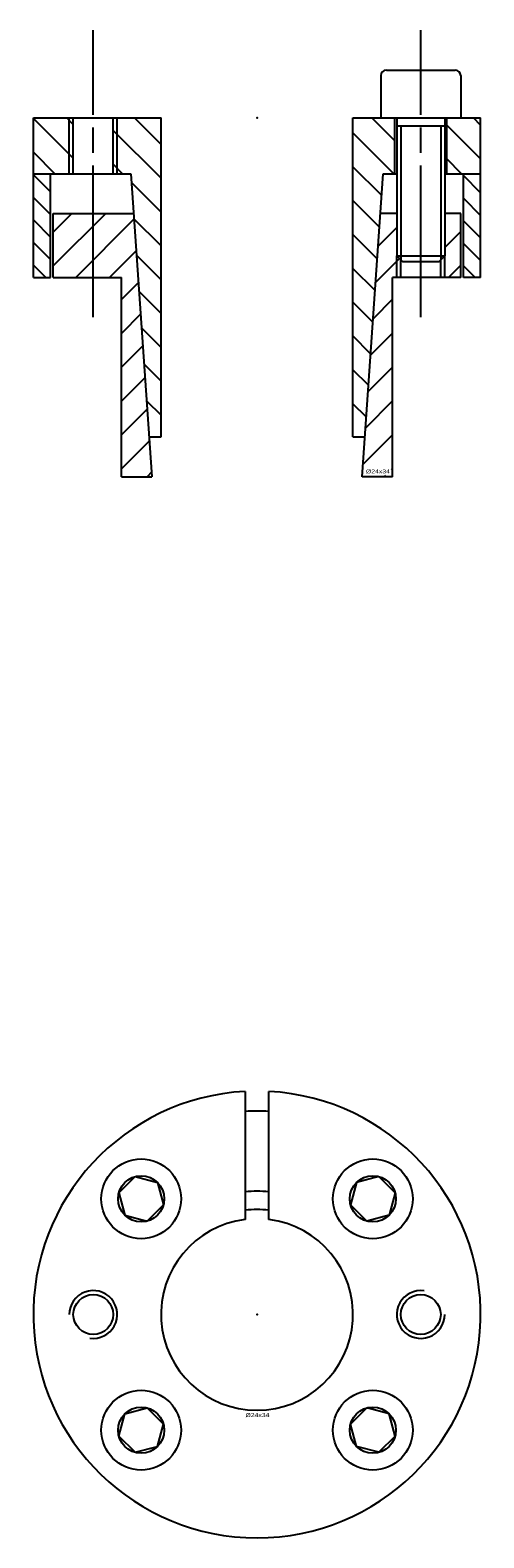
# Model space of a CAD drawing. Extents: x -28 to 28, y -28 to 161.
import ezdxf
from ezdxf.enums import TextEntityAlignment as Align

# ---------------------------------------------------------------- set-up
doc = ezdxf.new("R2010")
doc.units = 0
doc.linetypes.add('CADRA_CENTERLINE', pattern=[25.4, 19.05, -1.5875, 3.175, -1.5875])
doc.linetypes.add('CADRA_SOLID', pattern=[0])
doc.layers.get('0').update_dxf_attribs({"color": 112, "linetype": 'CADRA_SOLID'})

# ---------------------------------------------------------------- blocks, each defined once
blk = doc.blocks.new('BLOCK1')
for p, q in [((-1.5, 27.96), (-1.5, 11.92)), ((1.5, 11.92), (1.5, 27.96)), ((-17.28, 15.24), (-15.24, 17.28)), ((-15.24, 17.28), (-12.45, 16.54)), ((15.24, 17.28), (12.45, 16.54)), ((15.24, 17.28), (17.28, 15.24)), ((-17.28, 15.24), (-16.54, 12.45)), ((-12.45, 16.54), (-11.71, 13.75)), ((12.45, 16.54), (11.71, 13.75)), ((17.28, 15.24), (16.54, 12.45)), ((-13.75, 11.71), (-11.71, 13.75)), ((11.71, 13.75), (13.75, 11.71)), ((-16.54, 12.45), (-13.75, 11.71)), ((16.54, 12.45), (13.75, 11.71)), ((-17.28, -15.24), (-16.54, -12.45)), ((-16.54, -12.45), (-13.75, -11.71)), ((-11.71, -13.75), (-13.75, -11.71)), ((13.75, -11.71), (11.71, -13.75)), ((16.54, -12.45), (13.75, -11.71)), ((17.28, -15.24), (16.54, -12.45)), ((-12.45, -16.54), (-11.71, -13.75)), ((12.45, -16.54), (11.71, -13.75)), ((-15.24, -17.28), (-17.28, -15.24)), ((-15.24, -17.28), (-12.45, -16.54)), ((15.24, -17.28), (12.45, -16.54)), ((17.28, -15.24), (15.24, -17.28))]:
    blk.add_line(p, q)
for centre, radius in [((-14.5, 14.5), 5), ((14.5, 14.5), 5), ((-14.5, 14.5), 2.89), ((14.5, 14.5), 2.89), ((-20.5, 0), 2.5), ((20.5, 0), 2.5), ((-14.5, -14.5), 5), ((14.5, -14.5), 5), ((-14.5, -14.5), 2.89), ((14.5, -14.5), 2.89)]:
    blk.add_circle(centre, radius)
for centre, radius, start, end in [((0, 0), 28, 93.0709, 446.9291), ((0, 0), 25.5, 86.6277, 93.3723), ((0, 0), 15.45, 84.4285, 95.5715), ((0, 0), 12.01, 97.1747, 442.8253), ((0, 0), 13.15, 83.4501, 96.5499), ((-20.5, 0), 3, 261.4867, 540), ((20.5, 0), 3, 81.4867, 360)]:
    blk.add_arc(centre, radius, start, end)
blk.add_point((0, 0))
blk.add_text('%%c24x34', height=0.5).set_placement((-1.44, -12.86), (1.55, -12.86), align=Align.FIT)
blk = doc.blocks.new('_X2')
for p, q in [((-28, -7.13), (-25.85, -9.28)), ((28, -9.39), (25.85, -7.24)), ((-25.85, -12.11), (-28, -9.96)), ((25.85, -10.07), (28, -12.22)), ((-28, -12.79), (-25.85, -14.94)), ((28, -15.05), (25.85, -12.9)), ((-25.85, -17.77), (-28, -15.62)), ((25.85, -15.73), (28, -17.88)), ((-28, -18.44), (-26.44, -20)), ((27.3, -20), (25.85, -18.55))]:
    blk.add_line(p, q)
blk = doc.blocks.new('_X1')
for p, q in [((-23, -5.06), (-28, -0.06)), ((-23, -0.82), (-23.82, 0)), ((-12.01, -7.56), (-18, -1.57)), ((-12.01, -3.32), (-15.33, 0)), ((17.12, -7), (12.01, -1.89)), ((17.25, -2.88), (14.37, 0)), ((28, -5.15), (23.75, -0.9)), ((28, -0.9), (27.1, 0)), ((-28, -4.3), (-25.3, -7)), ((25.61, -7), (23.75, -5.14)), ((-16.82, -7), (-18, -5.82)), ((15.61, -9.73), (12.01, -6.13)), ((-12.01, -11.81), (-15.72, -8.09)), ((15.33, -13.69), (12.01, -10.37)), ((-12.01, -16.05), (-15.41, -12.65)), ((15.06, -17.66), (12.01, -14.61)), ((-12.01, -20.29), (-15.09, -17.21)), ((14.78, -21.63), (12.01, -18.86)), ((-12.01, -24.53), (-14.77, -21.77)), ((14.5, -25.59), (12.01, -23.1)), ((-14.45, -26.33), (-12.01, -28.78)), ((14.23, -29.56), (12.01, -27.34)), ((-12.01, -33.02), (-14.13, -30.89)), ((13.95, -33.52), (12.01, -31.58)), ((-13.82, -35.46), (-12.01, -37.26)), ((13.67, -37.49), (12.01, -35.83))]:
    blk.add_line(p, q)
blk = doc.blocks.new('_X0')
for p, q in [((-23.19, -12), (-25.5, -14.31)), ((-18.94, -12), (-25.5, -18.56)), ((-15.4, -12.7), (-22.7, -20)), ((17.5, -13.74), (15.17, -16.07)), ((25.5, -14.23), (23.5, -16.23)), ((-15.13, -16.67), (-18.46, -20)), ((17.84, -17.64), (14.85, -20.63)), ((25.5, -18.47), (23.97, -20)), ((-14.85, -20.63), (-16.98, -22.77)), ((16.98, -22.74), (14.53, -25.19)), ((-14.57, -24.6), (-16.98, -27.01)), ((16.98, -26.98), (14.21, -29.75)), ((-14.3, -28.57), (-16.98, -31.26)), ((16.98, -31.23), (13.9, -34.31)), ((-14.02, -32.53), (-16.98, -35.5)), ((16.98, -35.47), (13.58, -38.88)), ((-13.74, -36.5), (-16.98, -39.74)), ((-13.47, -40.47), (-16.98, -43.98)), ((16.98, -39.71), (13.26, -43.44)), ((-13.19, -44.43), (-13.76, -45)), ((15.94, -45), (16.13, -44.81)), ((16.98, -43.95), (16.82, -44.12))]:
    blk.add_line(p, q)
blk = doc.blocks.new('BLOCK0')
at = {"linetype": 'CADRA_CENTERLINE'}
for p, q in [((-20.5, -25), (-20.5, 11)), ((20.5, -25), (20.5, 11))]:
    blk.add_line(p, q, dxfattribs=at)
for p, q in [((16.2, 6), (24.8, 6)), ((15.5, 5.3), (15.5, 0)), ((25.5, 5.3), (25.5, 0)), ((-23.5, -7), (-23.5, 0)), ((-23, -7), (-23, 0)), ((-18, -7), (-18, 0)), ((-17.5, -7), (-17.5, 0)), ((-12.01, -40), (-12.01, 0)), ((12.01, -40), (12.01, 0)), ((15.5, 0), (25.5, 0)), ((17.25, -7), (17.25, 0)), ((17.5, 0), (17.5, -17.3)), ((23.5, 0), (23.5, -17.3)), ((23.75, -7), (23.75, 0)), ((28, -7), (28, 0)), ((-28, 0), (-12.01, 0)), ((-28, -7), (-28, 0)), ((12.01, 0), (17.5, 0)), ((17.5, -1), (23.5, -1)), ((18, -1), (18, -17.8)), ((23, -1), (23, -17.8)), ((23.5, 0), (28, 0)), ((-28, -7), (-15.8, -7)), ((-28, -20), (-28, -7)), ((-25.85, -20), (-25.85, -7)), ((-15.8, -7), (-13.15, -45)), ((13.15, -45), (15.8, -7)), ((15.8, -7), (17.5, -7)), ((23.5, -7), (28, -7)), ((25.85, -20), (25.85, -7)), ((28, -20), (28, -7)), ((-25.5, -20), (-25.5, -12)), ((-25.5, -12), (-15.45, -12)), ((17.5, -12), (15.45, -12)), ((25.5, -12), (23.5, -12)), ((25.5, -20), (25.5, -12)), ((17.5, -17.3), (18.2, -18)), ((17.5, -17.3), (23.5, -17.3)), ((17.5, -20), (17.5, -17.3)), ((18, -20), (18, -17.8)), ((18.2, -18), (22.8, -18)), ((22.8, -18), (23.5, -17.3)), ((23, -20), (23, -17.8)), ((23.5, -20), (23.5, -17.3)), ((-28, -20), (-25.85, -20)), ((-25.5, -20), (-16.98, -20)), ((-16.98, -45), (-16.98, -20)), ((25.5, -20), (16.98, -20)), ((16.98, -45), (16.98, -20)), ((28, -20), (25.85, -20)), ((-13.5, -40), (-12.01, -40)), ((12.01, -40), (13.5, -40)), ((-16.98, -45), (-13.15, -45)), ((16.98, -45), (13.15, -45))]:
    blk.add_line(p, q)
for centre, start, end in [((16.2, 5.3), 90, 180), ((24.8, 5.3), 0, 90)]:
    blk.add_arc(centre, 0.7, start, end)
blk.add_point((0, 0))
for name in ['_X1', '_X2', '_X0']:
    blk.add_blockref(name, (0, 0))
blk.add_text('%%c24x34', height=0.5).set_placement((13.64, -44.56), (16.64, -44.56), align=Align.FIT)

msp = doc.modelspace()

# ---------------------------------------------------------------- block references
for name, p in [('BLOCK0', (0, 150)), ('BLOCK1', (0, 0))]:
    msp.add_blockref(name, p)

doc.saveas('drawing.dxf')
